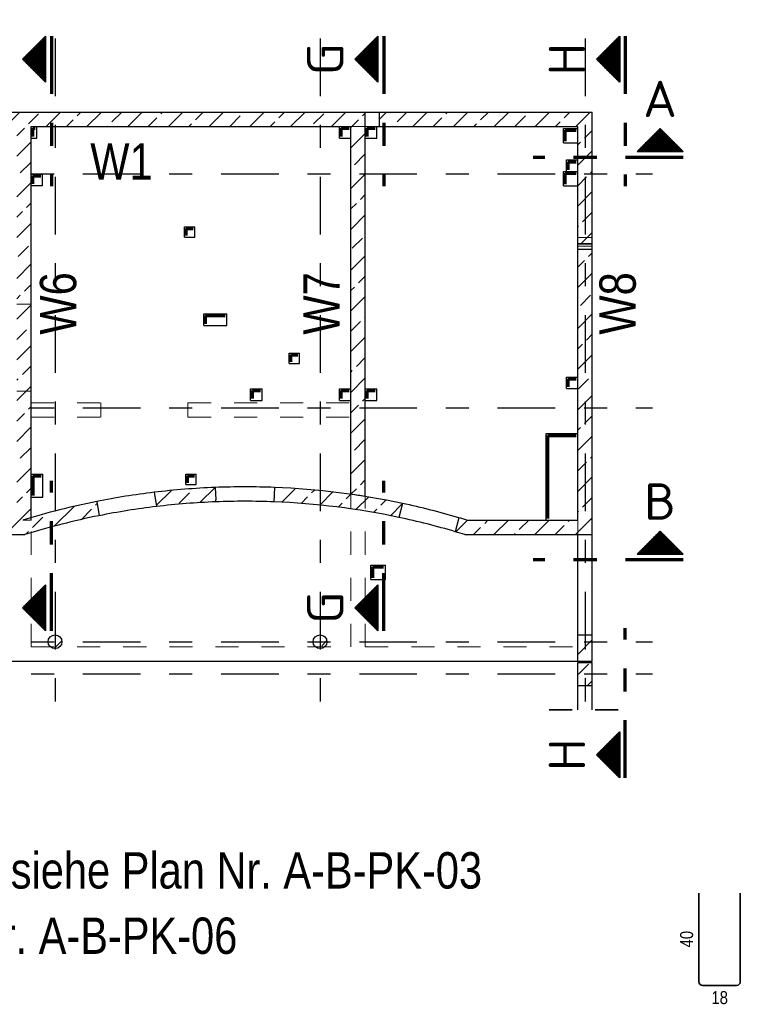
# Model space of a CAD drawing. Header units: millimetres. Extents: x -7.4 to 35.1, y -18.1 to 22.4.
# Tile 16 of 37: x 4 to 7.1, y 14 to 18.2. Entities that reach past the tile are written whole.
import ezdxf
from ezdxf.enums import TextEntityAlignment as Align

# ---------------------------------------------------------------- set-up
doc = ezdxf.new("R2010")
doc.units = ezdxf.units.MM
doc.linetypes.add('DASHDOTX2', pattern=[2, 1, -0.5, 0, -0.5])
doc.linetypes.add('HIDDEN', pattern=[0.375, 0.25, -0.125])
doc.layers.add('Grundebene', color=7, linetype='Continuous', lineweight=20)
doc.styles.add('Arial Narrow', font='ARIALN.TTF')
doc.styles.add('isocp', font='isocp', dxfattribs={"width": 1.1})
pattern_1 = [(0, (0, 0), (0, 0.01), [])]
pattern_2 = [(90, (0, 0), (-0.01, 6e-19), [])]
pattern_3 = [(45, (0, 0), (-0.08838835, 0.08838835), [0.0625, -0.025]), (45, (-0.0442, 0.0442), (-0.08838835, 0.08838835), [])]

msp = doc.modelspace()

# ---------------------------------------------------------------- hatches: boundary and pattern name
at = {"lineweight": 50}
h = msp.add_hatch(dxfattribs=at)
h.set_pattern_fill('Mau', color=4, scale=0.01, angle=90, style=0, pattern_type=2)
h.set_pattern_definition(pattern_2)
h.paths.add_polyline_path([(4.069797, 17.964522), (4.069797, 18.164522), (3.969797, 18.064522)])
h = msp.add_hatch(dxfattribs=at)
h.set_pattern_fill('Mau', color=4, scale=0.01, angle=90, style=0, pattern_type=2)
h.set_pattern_definition(pattern_2)
h.paths.add_polyline_path([(5.512077, 17.964522), (5.512077, 18.164522), (5.412077, 18.064522)])
h = msp.add_hatch(dxfattribs=at)
h.set_pattern_fill('Mau', color=4, scale=0.01, angle=90, style=0, pattern_type=2)
h.set_pattern_definition(pattern_2)
h.paths.add_polyline_path([(6.560369, 17.964522), (6.560369, 18.164522), (6.460369, 18.064522)])
h = msp.add_hatch(dxfattribs=at)
h.set_pattern_fill('Mau', color=4, scale=0.01, style=0, pattern_type=2)
h.set_pattern_definition(pattern_1)
h.paths.add_polyline_path([(6.836074, 17.66392), (6.736074, 17.76392), (6.636074, 17.66392)])
h = msp.add_hatch(dxfattribs=at)
h.set_pattern_fill('Mau', color=4, scale=0.01, style=0, pattern_type=2)
h.set_pattern_definition(pattern_1)
h.paths.add_polyline_path([(6.836074, 15.917727), (6.736074, 16.017727), (6.636074, 15.917727)])
h = msp.add_hatch(dxfattribs=at)
h.set_pattern_fill('Mau', color=4, scale=0.01, angle=90, style=0, pattern_type=2)
h.set_pattern_definition(pattern_2)
h.paths.add_polyline_path([(4.069797, 15.785469), (3.969797, 15.685469), (4.069797, 15.585469)])
h = msp.add_hatch(dxfattribs=at)
h.set_pattern_fill('Mau', color=4, scale=0.01, angle=90, style=0, pattern_type=2)
h.set_pattern_definition(pattern_2)
h.paths.add_polyline_path([(5.512077, 15.785469), (5.412077, 15.685469), (5.512077, 15.585469)])
h = msp.add_hatch(dxfattribs=at)
h.set_pattern_fill('Mau', color=4, scale=0.01, angle=90, style=0, pattern_type=2)
h.set_pattern_definition(pattern_2)
h.paths.add_polyline_path([(6.560369, 15.147629), (6.460369, 15.047629), (6.560369, 14.947629)])
at = {"layer": 'Grundebene', "lineweight": 13}
h = msp.add_hatch(dxfattribs=at)
h.set_pattern_fill('bB', color=6, scale=0.01, angle=45, style=0, pattern_type=2)
h.set_pattern_definition(pattern_3)
h.paths.add_polyline_path([(5.456732, 17.83502), (5.456732, 17.77252), (2.787981, 17.77252), (2.787981, 17.83502)])
h = msp.add_hatch(dxfattribs=at)
h.set_pattern_fill('bB', color=6, scale=0.01, angle=45, style=0, pattern_type=2)
h.set_pattern_definition(pattern_3)
h.paths.add_polyline_path([(6.441731, 17.83502), (6.441731, 17.77252), (5.519232, 17.77252), (5.519232, 17.83502)])
h = msp.add_hatch(dxfattribs=at)
h.set_pattern_fill('bB', color=6, scale=0.01, angle=45, style=0, pattern_type=2)
h.set_pattern_definition(pattern_3)
h.paths.add_polyline_path([(4.006833, 17.77252), (4.006833, 16.065685), (3.944333, 16.065685), (3.944333, 17.77252)])
h = msp.add_hatch(dxfattribs=at)
h.set_pattern_fill('bB', color=6, scale=0.01, angle=45, style=0, pattern_type=2)
h.set_pattern_definition(pattern_3)
h.paths.add_polyline_path([(5.450582, 16.169155), (5.444339, 16.17014), (5.438093, 16.171114), (5.431846, 16.172075), (5.425597, 16.173024), (5.419346, 16.173962), (5.413093, 16.174887), (5.406838, 16.175801), (5.400582, 16.176702), (5.394324, 16.177592), (5.394324, 17.77252), (5.456824, 17.77252), (5.456824, 16.168157)])
h = msp.add_hatch(dxfattribs=at)
h.set_pattern_fill('bB', color=6, scale=0.01, angle=45, style=0, pattern_type=2)
h.set_pattern_definition(pattern_3)
h.paths.add_polyline_path([(6.441731, 17.26404), (6.379231, 17.26404), (6.379231, 17.77252), (6.441731, 17.77252)])
h = msp.add_hatch(dxfattribs=at)
h.set_pattern_fill('bB', color=6, scale=0.01, angle=45, style=0, pattern_type=2)
h.set_pattern_definition(pattern_3)
h.paths.add_polyline_path([(6.441731, 17.241001), (6.441731, 16.003185), (6.379231, 16.003185), (6.379231, 17.241001)])
h = msp.add_hatch(dxfattribs=at)
h.set_pattern_fill('bB', color=6, scale=0.01, angle=45, style=0, pattern_type=2)
h.set_pattern_definition(pattern_3)
h.paths.add_polyline_path([(4.807986, 16.154221), (4.807986, 16.144936), (4.800172, 16.144621), (4.792359, 16.144287), (4.784547, 16.143934), (4.776735, 16.143562), (4.768925, 16.143171), (4.761115, 16.142762), (4.753307, 16.142333), (4.7455, 16.141885), (4.737693, 16.141419), (4.729888, 16.140934), (4.722085, 16.14043), (4.714282, 16.139906), (4.706481, 16.139364), (4.698681, 16.138804), (4.690882, 16.138224), (4.683085, 16.137625), (4.675289, 16.137008), (4.667495, 16.136371), (4.659702, 16.135716), (4.651911, 16.135042), (4.644122, 16.134349), (4.636334, 16.133637), (4.628548, 16.132906), (4.620764, 16.132157), (4.612981, 16.131388), (4.605201, 16.130601), (4.597423, 16.129795), (4.589646, 16.12897), (4.581872, 16.128126), (4.574099, 16.127264), (4.566329, 16.126383), (4.558561, 16.125482), (4.550795, 16.124563), (4.54095, 16.18633), (4.54895, 16.187283), (4.556952, 16.188216), (4.564957, 16.18913), (4.572964, 16.190023), (4.580973, 16.190898), (4.588984, 16.191752), (4.596998, 16.192587), (4.605013, 16.193403), (4.61303, 16.194199), (4.621049, 16.194975), (4.629071, 16.195732), (4.637093, 16.196468), (4.645118, 16.197186), (4.653145, 16.197883), (4.661173, 16.198561), (4.669202, 16.19922), (4.677234, 16.199859), (4.685267, 16.200478), (4.693301, 16.201077), (4.701337, 16.201657), (4.709374, 16.202217), (4.717412, 16.202757), (4.725452, 16.203278), (4.733493, 16.203779), (4.741536, 16.20426), (4.749579, 16.204722), (4.757624, 16.205164), (4.765669, 16.205586), (4.773716, 16.205989), (4.781763, 16.206372), (4.789812, 16.206735), (4.797861, 16.207079), (4.805911, 16.207403)])
h = msp.add_hatch(dxfattribs=at)
h.set_pattern_fill('bB', color=6, scale=0.01, angle=45, style=0, pattern_type=2)
h.set_pattern_definition(pattern_3)
h.paths.add_polyline_path([(5.618035, 16.1381), (5.60271, 16.07746), (5.594955, 16.07909), (5.587197, 16.080702), (5.579434, 16.082295), (5.571668, 16.083868), (5.563898, 16.085423), (5.556124, 16.086958), (5.548346, 16.088475), (5.540565, 16.089972), (5.53278, 16.09145), (5.524992, 16.092909), (5.517199, 16.094349), (5.509404, 16.09577), (5.501605, 16.097172), (5.493802, 16.098554), (5.485996, 16.099918), (5.478187, 16.101262), (5.470374, 16.102587), (5.462559, 16.103893), (5.45474, 16.10518), (5.446918, 16.106447), (5.439093, 16.107696), (5.431264, 16.108925), (5.423433, 16.110135), (5.415599, 16.111326), (5.407762, 16.112497), (5.399922, 16.113649), (5.392079, 16.114782), (5.384234, 16.115896), (5.376386, 16.116991), (5.368535, 16.118066), (5.360682, 16.119122), (5.352826, 16.120159), (5.344967, 16.121176), (5.337106, 16.122174), (5.329243, 16.123153), (5.321377, 16.124113), (5.313509, 16.125053), (5.305639, 16.125974), (5.297766, 16.126876), (5.289891, 16.127758), (5.282014, 16.128621), (5.274135, 16.129465), (5.266254, 16.130289), (5.258371, 16.131094), (5.250486, 16.13188), (5.242599, 16.132646), (5.23471, 16.133393), (5.22682, 16.134121), (5.218927, 16.134829), (5.211033, 16.135518), (5.203137, 16.136187), (5.19524, 16.136838), (5.187341, 16.137468), (5.17944, 16.13808), (5.171539, 16.138672), (5.163635, 16.139244), (5.15573, 16.139798), (5.147824, 16.140331), (5.139917, 16.140846), (5.132008, 16.141341), (5.124099, 16.141816), (5.116188, 16.142273), (5.108276, 16.142709), (5.100362, 16.143127), (5.092448, 16.143525), (5.084533, 16.143903), (5.076617, 16.144262), (5.068701, 16.144602), (5.060783, 16.144922), (5.063232, 16.207374), (5.071339, 16.207046), (5.079444, 16.206698), (5.087548, 16.206331), (5.095652, 16.205943), (5.103754, 16.205535), (5.111856, 16.205107), (5.119956, 16.204659), (5.128056, 16.204192), (5.136154, 16.203704), (5.144251, 16.203196), (5.152347, 16.202669), (5.160441, 16.202121), (5.168534, 16.201554), (5.176625, 16.200966), (5.184715, 16.200359), (5.192804, 16.199732), (5.200891, 16.199084), (5.208976, 16.198417), (5.21706, 16.19773), (5.225142, 16.197023), (5.233222, 16.196296), (5.241301, 16.19555), (5.249377, 16.194783), (5.257452, 16.193996), (5.265524, 16.19319), (5.273595, 16.192363), (5.281663, 16.191517), (5.28973, 16.190651), (5.297794, 16.189765), (5.305856, 16.188859), (5.313916, 16.187933), (5.321974, 16.186987), (5.330029, 16.186022), (5.338082, 16.185037), (5.346132, 16.184031), (5.35418, 16.183006), (5.362225, 16.181961), (5.370268, 16.180897), (5.378308, 16.179812), (5.386345, 16.178708), (5.39438, 16.177584), (5.402411, 16.17644), (5.41044, 16.175276), (5.418466, 16.174093), (5.426489, 16.17289), (5.43451, 16.171667), (5.442527, 16.170424), (5.450541, 16.169161), (5.458551, 16.167879), (5.466559, 16.166577), (5.474564, 16.165255), (5.482565, 16.163914), (5.490563, 16.162553), (5.498557, 16.161172), (5.506548, 16.159771), (5.514536, 16.158351), (5.52252, 16.156911), (5.5305, 16.155451), (5.538477, 16.153972), (5.54645, 16.152473), (5.554419, 16.150955), (5.562385, 16.149416), (5.570347, 16.147859), (5.578305, 16.146281), (5.586259, 16.144684), (5.594209, 16.143067), (5.602155, 16.141431), (5.610097, 16.139775)])
h = msp.add_hatch(dxfattribs=at)
h.set_pattern_fill('bB', color=6, scale=0.01, angle=45, style=0, pattern_type=2)
h.set_pattern_definition(pattern_3)
h.paths.add_polyline_path([(4.291599, 16.146576), (4.301444, 16.084809), (4.293696, 16.083251), (4.285953, 16.081674), (4.278213, 16.080079), (4.270477, 16.078464), (4.262746, 16.076831), (4.255018, 16.075178), (4.247294, 16.073507), (4.239575, 16.071817), (4.231859, 16.070107), (4.224148, 16.068379), (4.216441, 16.066633), (4.208738, 16.064867), (4.20104, 16.063082), (4.193346, 16.061279), (4.185657, 16.059457), (4.177972, 16.057616), (4.170291, 16.055756), (4.162615, 16.053877), (4.154944, 16.05198), (4.147277, 16.050064), (4.139616, 16.048129), (4.131958, 16.046175), (4.124306, 16.044203), (4.116659, 16.042212), (4.109016, 16.040202), (4.101378, 16.038173), (4.093746, 16.036126), (4.086118, 16.03406), (4.078495, 16.031976), (4.070878, 16.029873), (4.063266, 16.027751), (4.055659, 16.025611), (4.048057, 16.023452), (4.04046, 16.021274), (4.032869, 16.019078), (4.025283, 16.016863), (4.017703, 16.01463), (4.010128, 16.012378), (4.002559, 16.010107), (3.994995, 16.007819), (3.987437, 16.005511), (3.979885, 16.003185), (3.970486, 16.065685), (3.978215, 16.068041), (3.98595, 16.070378), (3.99369, 16.072696), (4.001437, 16.074995), (4.009188, 16.077275), (4.016946, 16.079536), (4.024709, 16.081777), (4.032477, 16.084), (4.040251, 16.086204), (4.04803, 16.088388), (4.055814, 16.090554), (4.063604, 16.0927), (4.071399, 16.094827), (4.0792, 16.096936), (4.087005, 16.099024), (4.094816, 16.101094), (4.102631, 16.103145), (4.110452, 16.105176), (4.118277, 16.107189), (4.126108, 16.109182), (4.133943, 16.111155), (4.141783, 16.11311), (4.149628, 16.115045), (4.157478, 16.116961), (4.165332, 16.118858), (4.173191, 16.120735), (4.181055, 16.122594), (4.188923, 16.124432), (4.196795, 16.126252), (4.204672, 16.128052), (4.212554, 16.129833), (4.220439, 16.131595), (4.228329, 16.133337), (4.236224, 16.13506), (4.244122, 16.136763), (4.252025, 16.138447), (4.259932, 16.140112), (4.267842, 16.141757), (4.275757, 16.143383), (4.283676, 16.144989)])
h = msp.add_hatch(dxfattribs=at)
h.set_pattern_fill('bB', color=6, scale=0.01, angle=45, style=0, pattern_type=2)
h.set_pattern_definition(pattern_3)
h.paths.add_polyline_path([(3.970486, 16.065685), (3.979885, 16.003185), (3.594959, 16.003185), (3.594959, 16.065685)])
h = msp.add_hatch(dxfattribs=at)
h.set_pattern_fill('bB', color=6, scale=0.01, angle=45, style=0, pattern_type=2)
h.set_pattern_definition(pattern_3)
h.paths.add_polyline_path([(5.897936, 16.065685), (5.888538, 16.003185), (5.884442, 16.004449), (5.880345, 16.005707), (5.876247, 16.00696), (5.872146, 16.008208), (5.868044, 16.00945), (5.86394, 16.010686), (5.859835, 16.011917), (5.855728, 16.013143), (5.85162, 16.014363), (5.847509, 16.015578), (5.862835, 16.076218), (5.86635, 16.075183), (5.869865, 16.074143), (5.873378, 16.073099), (5.87689, 16.072052), (5.8804, 16.071001), (5.88391, 16.069945), (5.887418, 16.068886), (5.890926, 16.067823), (5.894432, 16.066756)])
h = msp.add_hatch(dxfattribs=at)
h.set_pattern_fill('bB', color=6, scale=0.01, angle=45, style=0, pattern_type=2)
h.set_pattern_definition(pattern_3)
h.paths.add_polyline_path([(6.379232, 16.065685), (6.379231, 16.003185), (5.888538, 16.003185), (5.897936, 16.065685)])
h = msp.add_hatch(dxfattribs=at)
h.set_pattern_fill('bB', color=6, scale=0.01, angle=45, style=0, pattern_type=2)
h.set_pattern_definition(pattern_3)
h.paths.add_polyline_path([(4.140585, 15.538179), (4.140575, 15.538952), (4.140545, 15.539723), (4.140495, 15.540494), (4.140426, 15.541264), (4.140337, 15.542031), (4.140227, 15.542796), (4.140099, 15.543557), (4.139951, 15.544316), (4.139783, 15.54507), (4.139596, 15.545819), (4.139389, 15.546564), (4.139164, 15.547303), (4.13892, 15.548035), (4.138656, 15.548762), (4.138375, 15.549481), (4.138074, 15.550193), (4.137756, 15.550897), (4.137419, 15.551592), (4.137065, 15.552278), (4.136693, 15.552956), (4.136304, 15.553623), (4.135898, 15.55428), (4.135475, 15.554926), (4.135036, 15.555562), (4.13458, 15.556185), (4.134108, 15.556797), (4.133621, 15.557397), (4.133119, 15.557984), (4.132601, 15.558557), (4.132069, 15.559117), (4.131523, 15.559664), (4.130963, 15.560196), (4.130389, 15.560713), (4.129803, 15.561215), (4.129203, 15.561703), (4.128591, 15.562174), (4.127967, 15.56263), (4.127332, 15.563069), (4.126686, 15.563492), (4.126029, 15.563899), (4.125361, 15.564288), (4.124684, 15.564659), (4.123998, 15.565014), (4.123302, 15.56535), (4.122598, 15.565669), (4.121887, 15.565969), (4.121167, 15.566251), (4.120441, 15.566514), (4.119708, 15.566758), (4.118969, 15.566984), (4.118225, 15.56719), (4.117475, 15.567377), (4.116721, 15.567545), (4.115963, 15.567693), (4.115202, 15.567822), (4.114437, 15.567931), (4.113669, 15.56802), (4.1129, 15.56809), (4.112129, 15.568139), (4.111357, 15.568169), (4.110585, 15.568179), (4.109812, 15.568169), (4.10904, 15.568139), (4.10827, 15.56809), (4.1075, 15.56802), (4.106733, 15.567931), (4.105968, 15.567822), (4.105206, 15.567693), (4.104448, 15.567545), (4.103694, 15.567377), (4.102945, 15.56719), (4.1022, 15.566984), (4.101461, 15.566758), (4.100729, 15.566514), (4.100002, 15.566251), (4.099283, 15.565969), (4.098571, 15.565669), (4.097867, 15.56535), (4.097172, 15.565014), (4.096486, 15.564659), (4.095808, 15.564288), (4.095141, 15.563899), (4.094484, 15.563492), (4.093838, 15.563069), (4.093202, 15.56263), (4.092578, 15.562174), (4.091967, 15.561703), (4.091367, 15.561215), (4.09078, 15.560713), (4.090207, 15.560196), (4.089647, 15.559664), (4.0891, 15.559117), (4.088568, 15.558557), (4.088051, 15.557984), (4.087548, 15.557397), (4.087061, 15.556797), (4.08659, 15.556185), (4.086134, 15.555562), (4.085695, 15.554926), (4.085272, 15.55428), (4.084865, 15.553623), (4.084476, 15.552956), (4.084104, 15.552278), (4.08375, 15.551592), (4.083414, 15.550897), (4.083095, 15.550193), (4.082795, 15.549481), (4.082513, 15.548762), (4.08225, 15.548035), (4.082006, 15.547303), (4.08178, 15.546564), (4.081574, 15.545819), (4.081387, 15.54507), (4.081219, 15.544316), (4.081071, 15.543557), (4.080942, 15.542796), (4.080833, 15.542031), (4.080744, 15.541264), (4.080674, 15.540494), (4.080625, 15.539723), (4.080595, 15.538952), (4.080585, 15.538179), (4.080595, 15.537407), (4.080625, 15.536635), (4.080674, 15.535864), (4.080744, 15.535094), (4.080833, 15.534327), (4.080942, 15.533562), (4.081071, 15.532801), (4.081219, 15.532043), (4.081387, 15.531288), (4.081574, 15.530539), (4.08178, 15.529795), (4.082006, 15.529056), (4.08225, 15.528323), (4.082513, 15.527597), (4.082795, 15.526877), (4.083095, 15.526165), (4.083414, 15.525462), (4.08375, 15.524766), (4.084104, 15.52408), (4.084476, 15.523403), (4.084865, 15.522735), (4.085272, 15.522078), (4.085695, 15.521432), (4.086134, 15.520796), (4.08659, 15.520173), (4.087061, 15.519561), (4.087548, 15.518961), (4.088051, 15.518375), (4.088568, 15.517801), (4.0891, 15.517241), (4.089647, 15.516695), (4.090207, 15.516163), (4.09078, 15.515645), (4.091367, 15.515143), (4.091967, 15.514655), (4.092578, 15.514184), (4.093202, 15.513728), (4.093838, 15.513289), (4.094484, 15.512866), (4.095141, 15.51246), (4.095808, 15.512071), (4.096486, 15.511699), (4.097172, 15.511344), (4.097867, 15.511008), (4.098571, 15.51069), (4.099283, 15.510389), (4.100002, 15.510108), (4.100729, 15.509844), (4.101461, 15.5096), (4.1022, 15.509375), (4.102945, 15.509168), (4.103694, 15.508981), (4.104448, 15.508813), (4.105206, 15.508665), (4.105968, 15.508536), (4.106733, 15.508427), (4.1075, 15.508338), (4.10827, 15.508269), (4.10904, 15.508219), (4.109812, 15.508189), (4.110585, 15.508179), (4.111357, 15.508189), (4.112129, 15.508219), (4.1129, 15.508269), (4.113669, 15.508338), (4.114437, 15.508427), (4.115202, 15.508536), (4.115963, 15.508665), (4.116721, 15.508813), (4.117475, 15.508981), (4.118225, 15.509168), (4.118969, 15.509375), (4.119708, 15.5096), (4.120441, 15.509844), (4.121167, 15.510108), (4.121887, 15.510389), (4.122598, 15.51069), (4.123302, 15.511008), (4.123998, 15.511344), (4.124684, 15.511699), (4.125361, 15.512071), (4.126029, 15.51246), (4.126686, 15.512866), (4.127332, 15.513289), (4.127967, 15.513728), (4.128591, 15.514184), (4.129203, 15.514655), (4.129803, 15.515143), (4.130389, 15.515645), (4.130963, 15.516163), (4.131523, 15.516695), (4.132069, 15.517241), (4.132601, 15.517801), (4.133119, 15.518375), (4.133621, 15.518961), (4.134108, 15.519561), (4.13458, 15.520173), (4.135036, 15.520796), (4.135475, 15.521432), (4.135898, 15.522078), (4.136304, 15.522735), (4.136693, 15.523403), (4.137065, 15.52408), (4.137419, 15.524766), (4.137756, 15.525462), (4.138074, 15.526165), (4.138375, 15.526877), (4.138656, 15.527597), (4.13892, 15.528323), (4.139164, 15.529056), (4.139389, 15.529795), (4.139596, 15.530539), (4.139783, 15.531288), (4.139951, 15.532043), (4.140099, 15.532801), (4.140227, 15.533562), (4.140337, 15.534327), (4.140426, 15.535094), (4.140495, 15.535864), (4.140545, 15.536635), (4.140575, 15.537407)])
h = msp.add_hatch(dxfattribs=at)
h.set_pattern_fill('bB', color=6, scale=0.01, angle=45, style=0, pattern_type=2)
h.set_pattern_definition(pattern_3)
h.paths.add_polyline_path([(5.290587, 15.538179), (5.290577, 15.538952), (5.290547, 15.539723), (5.290497, 15.540494), (5.290428, 15.541264), (5.290338, 15.542031), (5.290229, 15.542796), (5.2901, 15.543557), (5.289952, 15.544316), (5.289784, 15.54507), (5.289597, 15.545819), (5.289391, 15.546564), (5.289166, 15.547303), (5.288921, 15.548035), (5.288658, 15.548762), (5.288376, 15.549481), (5.288076, 15.550193), (5.287758, 15.550897), (5.287421, 15.551592), (5.287067, 15.552278), (5.286695, 15.552956), (5.286306, 15.553623), (5.2859, 15.55428), (5.285477, 15.554926), (5.285037, 15.555562), (5.284582, 15.556185), (5.28411, 15.556797), (5.283623, 15.557397), (5.28312, 15.557984), (5.282603, 15.558557), (5.282071, 15.559117), (5.281525, 15.559664), (5.280965, 15.560196), (5.280391, 15.560713), (5.279804, 15.561215), (5.279205, 15.561703), (5.278593, 15.562174), (5.277969, 15.56263), (5.277334, 15.563069), (5.276687, 15.563492), (5.27603, 15.563899), (5.275363, 15.564288), (5.274686, 15.564659), (5.273999, 15.565014), (5.273304, 15.56535), (5.2726, 15.565669), (5.271888, 15.565969), (5.271169, 15.566251), (5.270443, 15.566514), (5.26971, 15.566758), (5.268971, 15.566984), (5.268227, 15.56719), (5.267477, 15.567377), (5.266723, 15.567545), (5.265965, 15.567693), (5.265203, 15.567822), (5.264438, 15.567931), (5.263671, 15.56802), (5.262902, 15.56809), (5.262131, 15.568139), (5.261359, 15.568169), (5.260587, 15.568179), (5.259814, 15.568169), (5.259042, 15.568139), (5.258271, 15.56809), (5.257502, 15.56802), (5.256735, 15.567931), (5.25597, 15.567822), (5.255208, 15.567693), (5.25445, 15.567545), (5.253696, 15.567377), (5.252946, 15.56719), (5.252202, 15.566984), (5.251463, 15.566758), (5.25073, 15.566514), (5.250004, 15.566251), (5.249285, 15.565969), (5.248573, 15.565669), (5.247869, 15.56535), (5.247174, 15.565014), (5.246487, 15.564659), (5.24581, 15.564288), (5.245143, 15.563899), (5.244486, 15.563492), (5.243839, 15.563069), (5.243204, 15.56263), (5.24258, 15.562174), (5.241968, 15.561703), (5.241369, 15.561215), (5.240782, 15.560713), (5.240208, 15.560196), (5.239648, 15.559664), (5.239102, 15.559117), (5.23857, 15.558557), (5.238053, 15.557984), (5.23755, 15.557397), (5.237063, 15.556797), (5.236591, 15.556185), (5.236136, 15.555562), (5.235696, 15.554926), (5.235273, 15.55428), (5.234867, 15.553623), (5.234478, 15.552956), (5.234106, 15.552278), (5.233752, 15.551592), (5.233415, 15.550897), (5.233097, 15.550193), (5.232797, 15.549481), (5.232515, 15.548762), (5.232252, 15.548035), (5.232007, 15.547303), (5.231782, 15.546564), (5.231576, 15.545819), (5.231389, 15.54507), (5.231221, 15.544316), (5.231073, 15.543557), (5.230944, 15.542796), (5.230835, 15.542031), (5.230746, 15.541264), (5.230676, 15.540494), (5.230626, 15.539723), (5.230596, 15.538952), (5.230587, 15.538179), (5.230596, 15.537407), (5.230626, 15.536635), (5.230676, 15.535864), (5.230746, 15.535094), (5.230835, 15.534327), (5.230944, 15.533562), (5.231073, 15.532801), (5.231221, 15.532043), (5.231389, 15.531288), (5.231576, 15.530539), (5.231782, 15.529795), (5.232007, 15.529056), (5.232252, 15.528323), (5.232515, 15.527597), (5.232797, 15.526877), (5.233097, 15.526165), (5.233415, 15.525462), (5.233752, 15.524766), (5.234106, 15.52408), (5.234478, 15.523403), (5.234867, 15.522735), (5.235273, 15.522078), (5.235696, 15.521432), (5.236136, 15.520796), (5.236591, 15.520173), (5.237063, 15.519561), (5.23755, 15.518961), (5.238053, 15.518375), (5.23857, 15.517801), (5.239102, 15.517241), (5.239648, 15.516695), (5.240208, 15.516163), (5.240782, 15.515645), (5.241369, 15.515143), (5.241968, 15.514655), (5.24258, 15.514184), (5.243204, 15.513728), (5.243839, 15.513289), (5.244486, 15.512866), (5.245143, 15.51246), (5.24581, 15.512071), (5.246487, 15.511699), (5.247174, 15.511344), (5.247869, 15.511008), (5.248573, 15.51069), (5.249285, 15.510389), (5.250004, 15.510108), (5.25073, 15.509844), (5.251463, 15.5096), (5.252202, 15.509375), (5.252946, 15.509168), (5.253696, 15.508981), (5.25445, 15.508813), (5.255208, 15.508665), (5.25597, 15.508536), (5.256735, 15.508427), (5.257502, 15.508338), (5.258271, 15.508269), (5.259042, 15.508219), (5.259814, 15.508189), (5.260587, 15.508179), (5.261359, 15.508189), (5.262131, 15.508219), (5.262902, 15.508269), (5.263671, 15.508338), (5.264438, 15.508427), (5.265203, 15.508536), (5.265965, 15.508665), (5.266723, 15.508813), (5.267477, 15.508981), (5.268227, 15.509168), (5.268971, 15.509375), (5.26971, 15.5096), (5.270443, 15.509844), (5.271169, 15.510108), (5.271888, 15.510389), (5.2726, 15.51069), (5.273304, 15.511008), (5.273999, 15.511344), (5.274686, 15.511699), (5.275363, 15.512071), (5.27603, 15.51246), (5.276687, 15.512866), (5.277334, 15.513289), (5.277969, 15.513728), (5.278593, 15.514184), (5.279205, 15.514655), (5.279804, 15.515143), (5.280391, 15.515645), (5.280965, 15.516163), (5.281525, 15.516695), (5.282071, 15.517241), (5.282603, 15.517801), (5.28312, 15.518375), (5.283623, 15.518961), (5.28411, 15.519561), (5.284582, 15.520173), (5.285037, 15.520796), (5.285477, 15.521432), (5.2859, 15.522078), (5.286306, 15.522735), (5.286695, 15.523403), (5.287067, 15.52408), (5.287421, 15.524766), (5.287758, 15.525462), (5.288076, 15.526165), (5.288376, 15.526877), (5.288658, 15.527597), (5.288921, 15.528323), (5.289166, 15.529056), (5.289391, 15.529795), (5.289597, 15.530539), (5.289784, 15.531288), (5.289952, 15.532043), (5.2901, 15.532801), (5.290229, 15.533562), (5.290338, 15.534327), (5.290428, 15.535094), (5.290497, 15.535864), (5.290547, 15.536635), (5.290577, 15.537407)])
h = msp.add_hatch(dxfattribs=at)
h.set_pattern_fill('bB', color=6, scale=0.01, angle=45, style=0, pattern_type=2)
h.set_pattern_definition(pattern_3)
h.paths.add_polyline_path([(6.441731, 15.568185), (6.441731, 15.453185), (6.379231, 15.453185), (6.379231, 15.568185)])
h = msp.add_hatch(dxfattribs=at)
h.set_pattern_fill('bB', color=6, scale=0.01, angle=45, style=0, pattern_type=2)
h.set_pattern_definition(pattern_3)
h.paths.add_polyline_path([(6.441731, 15.448183), (6.441731, 15.348183), (6.379231, 15.348183), (6.379231, 15.448183)])

# ---------------------------------------------------------------- linework, layer by layer
at = {"color": 2, "linetype": 'Continuous', "lineweight": 35}
for p, q in [((4.069797, 18.164522), (3.969797, 18.064522)), ((4.069797, 18.164522), (4.069797, 17.964522)), ((5.512077, 18.164522), (5.412077, 18.064522)), ((5.512077, 18.164522), (5.512077, 17.964522)), ((6.560369, 18.164522), (6.460369, 18.064522)), ((6.560369, 18.164522), (6.560369, 17.964522)), ((3.969797, 18.064522), (4.069797, 17.964522)), ((5.412077, 18.064522), (5.512077, 17.964522)), ((6.460369, 18.064522), (6.560369, 17.964522)), ((6.636074, 17.66392), (6.736074, 17.76392)), ((6.736074, 17.76392), (6.836074, 17.66392)), ((6.636074, 17.66392), (6.836074, 17.66392)), ((6.636074, 15.917727), (6.736074, 16.017727)), ((6.736074, 16.017727), (6.836074, 15.917727)), ((6.636074, 15.917727), (6.836074, 15.917727)), ((3.969797, 15.685469), (4.069797, 15.785469)), ((4.069797, 15.585469), (4.069797, 15.785469)), ((5.412077, 15.685469), (5.512077, 15.785469)), ((5.512077, 15.585469), (5.512077, 15.785469)), ((4.069797, 15.585469), (3.969797, 15.685469)), ((5.512077, 15.585469), (5.412077, 15.685469)), ((6.460369, 15.047629), (6.560369, 15.147629)), ((6.560369, 14.947629), (6.560369, 15.147629)), ((6.560369, 14.947629), (6.460369, 15.047629)), ((6.904396, 14.447833), (6.904396, 14.063833)), ((7.084396, 14.063833), (7.084396, 14.447833)), ((6.920396, 14.047833), (7.068396, 14.047833))]:
    msp.add_line(p, q, dxfattribs=at)
at = {"color": 1, "linetype": 'DASHDOTX2', "lineweight": 70, "ltscale": 0.25}
for p, q in [((4.094797, 18.164522), (4.094797, 17.514522)), ((5.537077, 18.164522), (5.537077, 17.514522)), ((6.585369, 18.164522), (6.585369, 17.514522)), ((6.836074, 17.63892), (6.186074, 17.63892)), ((4.094797, 15.585469), (4.094797, 16.235469)), ((5.537077, 15.585469), (5.537077, 16.235469)), ((6.836074, 15.892727), (6.186074, 15.892727)), ((6.585369, 14.947629), (6.585369, 15.597629))]:
    msp.add_line(p, q, dxfattribs=at)
at = {"color": 5, "linetype": 'HIDDEN', "lineweight": 18, "ltscale": 0.25}
for p, q in [((3.004346, 17.834995), (6.441732, 17.834995)), ((5.394324, 17.77252), (5.394424, 17.77252)), ((5.394424, 17.77252), (5.456732, 17.77252)), ((5.394424, 17.722508), (5.394424, 17.772508)), ((6.379231, 17.764121), (6.379372, 17.764121)), ((6.379372, 17.701621), (6.379372, 17.764121)), ((5.394309, 17.72252), (5.394424, 17.72252)), ((6.379231, 17.701621), (6.379372, 17.701621)), ((6.379231, 17.627882), (6.379438, 17.627882)), ((6.379438, 17.577882), (6.379438, 17.627882)), ((6.379231, 17.577882), (6.379438, 17.577882)), ((6.379438, 17.515382), (6.379438, 17.577882)), ((6.379231, 17.515382), (6.379438, 17.515382)), ((6.379232, 17.29127), (6.441731, 17.29127)), ((6.379232, 17.26502), (6.441731, 17.26502)), ((6.379232, 17.25377), (6.441731, 17.25377)), ((6.379232, 17.24002), (6.441731, 17.24002)), ((3.944333, 17.002598), (4.006833, 17.002598)), ((6.379231, 16.686019), (6.379438, 16.686019)), ((6.379438, 16.636019), (6.379438, 16.686019)), ((3.944333, 16.625098), (4.006833, 16.625098)), ((5.394309, 16.635219), (5.394424, 16.635219)), ((5.394424, 16.585219), (5.394424, 16.635219)), ((6.379231, 16.636019), (6.379438, 16.636019)), ((4.006833, 16.575098), (4.309948, 16.575098)), ((4.309948, 16.512598), (4.309948, 16.575098)), ((4.687448, 16.575098), (5.456809, 16.575098)), ((4.687448, 16.512598), (4.687448, 16.575098)), ((5.394309, 16.585219), (5.394424, 16.585219)), ((4.006833, 16.512598), (4.309948, 16.512598)), ((4.687448, 16.512598), (5.394309, 16.512598)), ((5.394309, 15.515685), (5.394309, 16.177592)), ((5.456809, 15.515685), (5.456809, 16.168157)), ((4.006833, 15.515685), (4.006833, 16.065685)), ((6.379231, 16.003185), (6.379231, 16.065685)), ((4.006833, 15.515685), (5.394309, 15.515685)), ((5.456809, 15.515685), (6.379232, 15.515685)), ((6.379231, 15.453211), (6.441732, 15.453211))]:
    msp.add_line(p, q, dxfattribs=at)
at = {"color": 2, "linetype": 'HIDDEN', "lineweight": 35, "ltscale": 0.25}
msp.add_line((6.254231, 15.243246), (6.566731, 15.243246), dxfattribs=at)
at = {"color": 2, "linetype": 'Continuous', "lineweight": 35}
for centre, start, end in [((6.920396, 14.063833), 180, 270), ((7.068396, 14.063833), 270, 0)]:
    msp.add_arc(centre, 0.016, start, end, dxfattribs=at)
at = {"layer": 'Grundebene', "color": 3, "linetype": 'DASHDOTX2', "lineweight": 25, "ltscale": 0.25}
for p, q in [((4.110581, 19.954687), (4.110581, 15.27043)), ((5.260581, 19.954687), (5.260581, 15.27043)), ((6.410581, 19.954687), (6.410581, 15.27043)), ((1.231331, 17.568185), (6.703006, 17.568185)), ((1.231331, 16.553185), (6.703006, 16.553185)), ((1.231331, 15.538185), (6.703006, 15.538185)), ((1.231331, 15.399435), (6.703006, 15.399435))]:
    msp.add_line(p, q, dxfattribs=at)
at = {"layer": 'Grundebene', "color": 3, "linetype": 'Continuous', "lineweight": 25}
for p, q in [((2.787981, 17.83502), (5.456732, 17.83502)), ((5.456732, 17.83502), (5.519232, 17.83502)), ((5.456732, 17.77252), (5.456732, 17.83502)), ((5.519232, 17.83502), (6.441732, 17.83502)), ((5.519232, 17.77252), (5.519232, 17.83502)), ((6.441731, 17.77252), (6.441731, 17.83502)), ((4.006833, 17.77252), (5.394324, 17.77252)), ((4.006833, 16.065685), (4.006833, 17.77252)), ((4.031833, 17.72252), (4.031833, 17.77252)), ((5.344424, 17.722508), (5.344424, 17.772508)), ((5.394309, 16.177592), (5.394309, 17.77252)), ((5.456732, 17.77252), (5.456824, 17.77252)), ((5.456809, 16.168157), (5.456809, 17.77252)), ((5.456824, 17.77252), (5.519232, 17.77252)), ((5.456925, 17.722507), (5.456925, 17.772507)), ((5.506925, 17.722507), (5.506925, 17.772507)), ((5.519232, 17.77252), (6.379232, 17.77252)), ((6.379231, 17.26404), (6.379231, 17.77252)), ((6.441731, 17.26404), (6.441731, 17.77252)), ((6.316872, 17.764121), (6.379231, 17.764121)), ((6.316872, 17.701621), (6.316872, 17.764121)), ((4.006833, 17.72252), (4.031833, 17.72252)), ((5.344424, 17.72252), (5.394309, 17.72252)), ((5.456925, 17.72252), (5.506925, 17.72252)), ((6.316872, 17.701621), (6.379231, 17.701621)), ((6.329438, 17.627882), (6.379231, 17.627882)), ((6.329438, 17.577882), (6.329438, 17.627882)), ((4.006833, 17.566557), (4.056833, 17.566557)), ((4.056833, 17.516557), (4.056833, 17.566557)), ((6.316938, 17.577882), (6.379231, 17.577882)), ((6.316938, 17.515382), (6.316938, 17.577882)), ((4.006833, 17.516557), (4.056833, 17.516557)), ((6.316938, 17.515382), (6.379231, 17.515382)), ((4.672186, 17.337957), (4.717186, 17.337957)), ((4.672186, 17.292957), (4.672186, 17.337957)), ((4.717186, 17.292957), (4.717186, 17.337957)), ((4.672186, 17.292957), (4.717186, 17.292957)), ((6.379231, 17.261359), (6.379231, 17.26404)), ((6.379231, 17.257304), (6.379231, 17.261359)), ((6.379231, 17.25252), (6.379231, 17.257304)), ((6.379232, 17.26404), (6.441732, 17.26404)), ((6.441731, 17.261359), (6.441731, 17.26404)), ((6.441731, 17.257304), (6.441731, 17.261359)), ((6.441731, 17.25252), (6.441731, 17.257304)), ((6.379231, 17.247737), (6.379231, 17.25252)), ((6.379231, 17.243682), (6.379231, 17.247737)), ((6.379231, 17.241001), (6.379231, 17.243682)), ((6.379231, 16.065685), (6.379231, 17.241001)), ((6.379232, 17.241001), (6.441732, 17.241001)), ((6.441731, 17.247737), (6.441731, 17.25252)), ((6.441731, 17.243682), (6.441731, 17.247737)), ((6.441731, 17.241001), (6.441731, 17.243682)), ((6.441731, 16.003185), (6.441731, 17.241001)), ((4.755798, 16.960131), (4.855798, 16.960131)), ((4.755798, 16.910131), (4.755798, 16.960131)), ((4.855798, 16.910131), (4.855798, 16.960131)), ((4.755798, 16.910131), (4.855798, 16.910131)), ((5.126924, 16.790006), (5.171924, 16.790006)), ((5.126924, 16.745006), (5.126924, 16.790006)), ((5.171924, 16.745006), (5.171924, 16.790006)), ((5.126924, 16.745006), (5.171924, 16.745006)), ((6.329438, 16.686019), (6.379231, 16.686019)), ((6.329438, 16.636019), (6.329438, 16.686019)), ((4.959423, 16.635219), (5.009423, 16.635219)), ((4.959423, 16.585219), (4.959423, 16.635219)), ((5.009423, 16.585219), (5.009423, 16.635219)), ((5.344424, 16.635219), (5.394309, 16.635219)), ((5.344424, 16.585219), (5.344424, 16.635219)), ((5.456925, 16.635219), (5.506925, 16.635219)), ((5.456925, 16.585219), (5.456925, 16.635219)), ((5.506925, 16.585219), (5.506925, 16.635219)), ((6.329438, 16.636019), (6.379231, 16.636019)), ((4.959423, 16.585219), (5.009423, 16.585219)), ((5.344424, 16.585219), (5.394309, 16.585219)), ((5.456925, 16.585219), (5.506925, 16.585219)), ((6.241732, 16.440685), (6.379232, 16.440685)), ((6.241732, 16.065685), (6.241732, 16.440685)), ((4.00756, 16.264805), (4.05756, 16.264805)), ((4.00756, 16.164805), (4.00756, 16.264805)), ((4.05756, 16.164805), (4.05756, 16.264805)), ((4.678061, 16.264805), (4.723061, 16.264805)), ((4.678061, 16.219805), (4.678061, 16.264805)), ((4.723061, 16.219805), (4.723061, 16.264805)), ((4.54095, 16.18633), (4.550795, 16.124563)), ((4.678061, 16.219805), (4.723061, 16.219805)), ((4.805911, 16.207403), (4.807986, 16.154221)), ((5.063232, 16.207374), (5.060783, 16.144922)), ((4.00756, 16.164805), (4.05756, 16.164805)), ((4.291599, 16.146576), (4.301444, 16.084809)), ((4.807986, 16.144936), (4.807986, 16.154221)), ((5.618035, 16.1381), (5.60271, 16.07746)), ((5.862835, 16.076218), (5.847509, 16.015578)), ((5.897936, 16.065685), (6.379232, 16.065685)), ((3.594959, 16.003185), (3.979885, 16.003185)), ((5.888538, 16.003185), (6.379232, 16.003185)), ((6.379231, 15.568185), (6.379231, 16.003185)), ((6.379232, 16.003185), (6.441732, 16.003185)), ((6.441731, 15.568185), (6.441731, 16.003185)), ((5.481549, 15.870717), (5.544049, 15.870717)), ((5.481549, 15.808217), (5.481549, 15.870717)), ((5.544049, 15.808217), (5.544049, 15.870717)), ((5.481549, 15.808217), (5.544049, 15.808217)), ((6.379231, 15.453185), (6.379231, 15.568185)), ((6.379232, 15.568185), (6.441732, 15.568185)), ((6.441731, 15.453185), (6.441731, 15.568185)), ((6.441732, 15.515685), (6.441825, 15.515685)), ((6.441825, 15.453185), (6.441825, 15.515685)), ((1.767981, 15.453211), (6.379231, 15.453211)), ((3.163196, 15.453185), (6.379232, 15.453185)), ((6.379231, 15.448185), (6.441732, 15.448185)), ((6.379231, 15.348183), (6.379231, 15.448183)), ((6.379232, 15.453185), (6.441732, 15.453185)), ((6.441731, 15.348183), (6.441731, 15.448183)), ((6.441732, 15.453185), (6.441825, 15.453185)), ((6.379231, 15.346299), (6.379231, 15.348183)), ((6.379231, 15.243246), (6.379231, 15.346299)), ((6.379232, 15.348183), (6.441732, 15.348183)), ((6.441731, 15.346299), (6.441731, 15.348183)), ((6.441731, 15.243246), (6.441731, 15.346299))]:
    msp.add_line(p, q, dxfattribs=at)
at = {"layer": 'Grundebene', "color": 1, "linetype": 'Continuous', "lineweight": 70}
for p, q in [((4.014333, 17.76502), (4.024333, 17.76502)), ((4.014333, 17.73002), (4.014333, 17.76502)), ((5.351924, 17.76502), (5.386924, 17.76502)), ((5.351924, 17.730008), (5.351924, 17.765008)), ((5.464425, 17.76502), (5.499425, 17.76502)), ((5.464425, 17.730007), (5.464425, 17.765007)), ((6.324372, 17.756621), (6.371872, 17.756621)), ((6.324372, 17.709121), (6.324372, 17.756621)), ((6.336938, 17.620382), (6.371938, 17.620382)), ((6.336938, 17.585382), (6.336938, 17.620382)), ((4.014333, 17.559057), (4.049333, 17.559057)), ((4.014333, 17.524057), (4.014333, 17.559057)), ((6.324438, 17.570382), (6.371938, 17.570382)), ((6.324438, 17.522882), (6.324438, 17.570382)), ((4.679686, 17.330457), (4.709686, 17.330457)), ((4.679686, 17.300457), (4.679686, 17.330457)), ((4.763298, 16.952631), (4.848298, 16.952631)), ((4.763298, 16.917631), (4.763298, 16.952631)), ((5.134424, 16.782506), (5.164424, 16.782506)), ((5.134424, 16.752506), (5.134424, 16.782506)), ((6.336938, 16.678519), (6.371938, 16.678519)), ((6.336938, 16.643519), (6.336938, 16.678519)), ((4.966923, 16.627719), (5.001923, 16.627719)), ((4.966923, 16.592719), (4.966923, 16.627719)), ((5.351924, 16.627719), (5.386924, 16.627719)), ((5.351924, 16.592719), (5.351924, 16.627719)), ((5.464425, 16.627719), (5.499425, 16.627719)), ((5.464425, 16.592719), (5.464425, 16.627719)), ((6.249232, 16.433185), (6.371732, 16.433185)), ((6.249232, 16.073185), (6.249232, 16.433185)), ((4.01506, 16.257305), (4.05006, 16.257305)), ((4.01506, 16.172305), (4.01506, 16.257305)), ((4.685561, 16.257305), (4.715561, 16.257305)), ((4.685561, 16.227305), (4.685561, 16.257305)), ((5.489049, 15.863217), (5.536549, 15.863217)), ((5.489049, 15.815717), (5.489049, 15.863217))]:
    msp.add_line(p, q, dxfattribs=at)
at = {"layer": 'Grundebene', "color": 9, "linetype": 'Continuous', "lineweight": 0}
msp.add_line((3.970486, 16.065685), (4.006833, 16.065685), dxfattribs=at)
at = {"layer": 'Grundebene', "color": 3, "linetype": 'Continuous', "lineweight": 25}
for centre in [(4.110585, 15.538179), (5.260587, 15.538179)]:
    msp.add_circle(centre, 0.03, dxfattribs=at)
for radius, start, end in [(3.292112, 96.860689, 101.256266), (3.292112, 92.233489, 96.860689), (3.292112, 87.753947, 92.233489), (3.292112, 78.011469, 87.753947), (3.292112, 101.256266, 107.021926), (3.229612, 92.239909, 96.818184), (3.229612, 87.753947, 92.239909), (3.229612, 78.053963, 87.753947), (3.292112, 80.865825, 81.965912), (3.229612, 96.818184, 101.298867), (3.292112, 73.615892, 78.011469), (3.229612, 101.298867, 107.187077), (3.229612, 73.573279, 78.053963), (3.292112, 72.978074, 73.615892), (3.229612, 72.812923, 73.573279)]:
    msp.add_arc((4.934211, 12.917791), radius, start, end, dxfattribs=at)

# ---------------------------------------------------------------- texts
at = {"color": 2, "lineweight": 35, "style": 'isocp', "width": 1.15}
for s, p in [('G', (5.362077, 18.064522)), ('H', (6.410369, 18.064522)), ('G', (5.362077, 15.685469)), ('H', (6.410369, 15.047629))]:
    msp.add_text(s, height=0.1575, rotation=90, dxfattribs=at).set_placement(p, align=Align.CENTER)
for s, p in [('A', (6.736074, 17.81392)), ('B', (6.736074, 16.067727))]:
    msp.add_text(s, height=0.1575, dxfattribs=at).set_placement(p, align=Align.CENTER)
at = {"color": 1, "lineweight": 70, "style": 'Arial Narrow'}
for s, p in [('W1', (4.263563, 17.542319)), ('Stützen siehe Plan Nr. A-B-PK-06', (2.194269, 14.184274))]:
    msp.add_text(s, height=0.1575, dxfattribs=at).set_placement(p)
for s, p in [('W6', (4.202687, 16.870199)), ('W7', (5.346298, 16.870199)), ('W8', (6.630516, 16.870199))]:
    msp.add_text(s, height=0.1575, rotation=90, dxfattribs=at).set_placement(p)
at = {"color": 3, "lineweight": 25, "insert": (6.823146, 14.212396), "char_height": 0.05625, "attachment_point": 1, "rotation": 90, "line_spacing_factor": 0.9, "style": 'Arial Narrow'}
msp.add_mtext('40', dxfattribs=at)
at = {"color": 3, "lineweight": 25, "insert": (6.958958, 14.022833), "char_height": 0.05625, "attachment_point": 1, "line_spacing_factor": 0.9, "style": 'Arial Narrow'}
msp.add_mtext('18', dxfattribs=at)
at = {"layer": 'Grundebene', "color": 1, "lineweight": 70, "style": 'Arial Narrow'}
msp.add_text('Schnitte C-C bis H-H siehe Plan Nr. A-B-PK-03', height=0.1575, dxfattribs=at).set_placement((2.194269, 14.467774))

doc.saveas('drawing.dxf')
